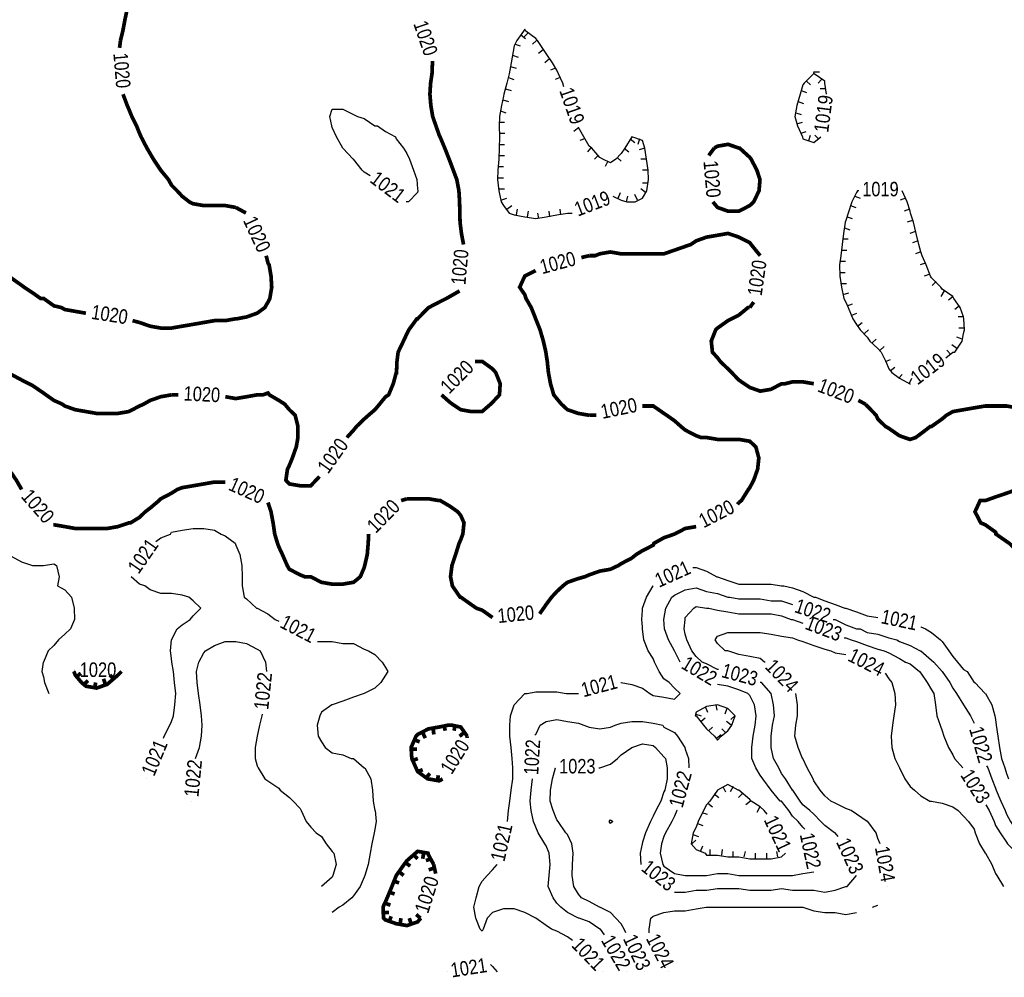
# Model space of a CAD drawing. Extents: x 628896 to 629881, y 4519192 to 4520125.
# Tile 7 of 12: x 629280 to 629545, y 4519192 to 4519450. Entities that reach past the tile are written whole.
import ezdxf
from ezdxf.enums import TextEntityAlignment as Align

# ---------------------------------------------------------------- set-up
doc = ezdxf.new("R2010")
doc.units = 0

msp = doc.modelspace()

# ---------------------------------------------------------------- linework, layer by layer
at = {"layer": 'GSLAYER', "linetype": 'CONTINUOUS', "const_width": 1, "flags": 128}
for points in [[(629307.0625, 4519444), (629307.6875, 4519446.5), (629308.25, 4519449.5), (629308.875, 4519452.5), (629309.3125, 4519454.5), (629309.5625, 4519455.5), (629310.5, 4519458), (629312.125, 4519461), (629312.1875, 4519461), (629315.0625, 4519462.5), (629317.9375, 4519462), (629320.8125, 4519461.5), (629321.25, 4519461), (629323.6875, 4519460.5), (629326.625, 4519459), (629328.875, 4519458), (629329.5, 4519458), (629332.375, 4519457), (629335.3125, 4519456.5), (629338.125, 4519456.5), (629341.0625, 4519456.5)], [(629306.8125, 4519442), (629307.0625, 4519444)], [(629391.125, 4519438.5), (629391.125, 4519438)], [(629391.125, 4519438), (629391, 4519435), (629390.625, 4519432.5), (629390.4375, 4519429.5), (629390.6875, 4519426.5), (629391.1875, 4519423.5), (629392.0625, 4519421), (629392.9375, 4519418.5), (629393.1875, 4519418), (629394.4375, 4519415), (629395.625, 4519412), (629395.8125, 4519411.5), (629396.75, 4519409), (629397.6875, 4519406.5), (629398.25, 4519403.5), (629398.4375, 4519400.5), (629398.5, 4519397.5), (629398.5625, 4519395), (629398.75, 4519393.5), (629398.9375, 4519392), (629399.5, 4519389)], [(629338.125, 4519399), (629335.3125, 4519399.5), (629332.375, 4519399.5), (629329.5, 4519399.5), (629326.625, 4519400), (629325.625, 4519400.5), (629323.6875, 4519402), (629322.3125, 4519403.5), (629320.8125, 4519405), (629320, 4519406.5), (629317.9375, 4519409), (629317.9375, 4519409), (629315.9375, 4519412), (629315.0625, 4519413.5), (629314.1875, 4519415), (629312.625, 4519418), (629312.1875, 4519419), (629311.375, 4519421), (629310.125, 4519423.5), (629309.3125, 4519425.5), (629308.875, 4519426.5), (629307.75, 4519429.5)], [(629307.75, 4519429.5), (629307.75, 4519429.5)], [(629465.5625, 4519413), (629467.0625, 4519415)], [(629467.0625, 4519415), (629467.9375, 4519415.5), (629470.75, 4519416), (629473.6875, 4519415), (629473.875, 4519415), (629476.625, 4519412.5), (629477, 4519412), (629478.5625, 4519409), (629479.375, 4519406.5), (629479.125, 4519403.5), (629477.6875, 4519400.5), (629476.625, 4519399.5), (629473.6875, 4519398), (629470.75, 4519398), (629467.9375, 4519399), (629466.6875, 4519400.5)], [(629340.875, 4519397.5), (629338.125, 4519399)], [(629466.6875, 4519400.5), (629466.6875, 4519400.5)], [(629433.375, 4519386), (629434.9375, 4519386), (629436.1875, 4519386.5), (629439.0625, 4519387), (629441.9375, 4519386.5), (629444.8125, 4519386.5), (629447.6875, 4519386.5), (629450.625, 4519386.5), (629453.5, 4519386.5), (629456.375, 4519387.5), (629459.25, 4519388.5), (629460.6875, 4519389), (629462.1875, 4519390), (629465, 4519391), (629467.9375, 4519391.5), (629470.75, 4519392), (629473.6875, 4519391), (629476.625, 4519389.5), (629477, 4519389), (629479.4375, 4519386)], [(629399.5, 4519389), (629399.5, 4519389)], [(629312.1875, 4519368), (629315.0625, 4519367), (629317.9375, 4519366.5), (629320.8125, 4519366.5), (629323.6875, 4519367), (629326.625, 4519367.5), (629329.5, 4519368), (629332.375, 4519368.5), (629335.3125, 4519368.5), (629338.125, 4519369), (629338.4375, 4519369), (629341.0625, 4519369.5), (629343.875, 4519370.5), (629345.9375, 4519372), (629346.8125, 4519373.5), (629347.3125, 4519374.5), (629347.8125, 4519377.5), (629347.625, 4519380.5), (629347.125, 4519383.5), (629346.8125, 4519384), (629346.3125, 4519386)], [(629346.3125, 4519386), (629346.3125, 4519386)], [(629431.25, 4519385.5), (629433.375, 4519386)], [(629479.4375, 4519386), (629479.4375, 4519386)], [(629257.375, 4519372), (629260.25, 4519373), (629262.1875, 4519374.5), (629263.1875, 4519376.5), (629263.6875, 4519377.5), (629264.75, 4519380.5), (629266.0625, 4519382), (629268.9375, 4519383), (629271.875, 4519382.5), (629274.6875, 4519381.5), (629277.0625, 4519380.5), (629277.625, 4519380), (629280.4375, 4519378), (629281.125, 4519377.5), (629283.375, 4519376), (629285.5, 4519374.5), (629286.3125, 4519374.5), (629289.125, 4519372.5), (629291.1875, 4519372), (629292.0625, 4519371.5), (629294.875, 4519371), (629297.75, 4519370.5)], [(629433.375, 4519343), (629430.4375, 4519343.5), (629427.5, 4519344.5), (629425.875, 4519346), (629424.625, 4519347.5), (629423.8125, 4519348.5), (629422.9375, 4519351.5), (629422.375, 4519354.5), (629422.0625, 4519357.5), (629421.75, 4519359.5), (629421.6875, 4519360), (629421, 4519363), (629420.125, 4519366), (629418.9375, 4519369), (629417.75, 4519372), (629416.3125, 4519374.5), (629416, 4519375.5), (629414.625, 4519377.5), (629416, 4519380.5), (629418.9375, 4519382)], [(629418.9375, 4519382), (629418.9375, 4519382)], [(629395.8125, 4519375), (629394.9375, 4519374.5), (629392.9375, 4519373.5), (629390.0625, 4519372), (629390.0625, 4519372), (629387.125, 4519369), (629386.9375, 4519369), (629384.75, 4519366), (629384.25, 4519365), (629383.3125, 4519363), (629381.875, 4519360), (629381.5625, 4519357.5), (629381.4375, 4519354.5), (629381.375, 4519354.5), (629380.5625, 4519351.5), (629379.3125, 4519348.5), (629378.5, 4519348), (629376.875, 4519346), (629375.625, 4519344.5), (629373.875, 4519343), (629372.75, 4519342), (629370.6875, 4519340), (629369.875, 4519339), (629368.0625, 4519337)], [(629398.4375, 4519376.5), (629395.8125, 4519375)], [(629476.625, 4519372), (629476.125, 4519372), (629473.6875, 4519370), (629471.75, 4519369), (629470.75, 4519368.5), (629467.9375, 4519366.5), (629467.4375, 4519366), (629466.25, 4519363), (629466.5625, 4519360), (629467.9375, 4519358.5), (629468.6875, 4519357.5), (629470.75, 4519355.5), (629471.75, 4519354.5), (629473.6875, 4519352.5), (629475.125, 4519351.5), (629476.625, 4519350.5), (629479.4375, 4519349.5), (629482.375, 4519350), (629485.1875, 4519351.5), (629486.1875, 4519351.5), (629488.125, 4519352), (629490.9375, 4519352), (629493.875, 4519351.5)], [(629477.6875, 4519373.5), (629476.625, 4519372)], [(629297.75, 4519370.5), (629297.75, 4519370.5)], [(629310.3125, 4519368.5), (629312.1875, 4519368)], [(629404.5, 4519357.5), (629404.5625, 4519357.5), (629407.3125, 4519355.5), (629408.1875, 4519354.5), (629409.375, 4519351.5), (629409.1875, 4519348.5), (629407.3125, 4519346.5), (629406.8125, 4519346), (629404.5, 4519344), (629401.5625, 4519344), (629398.75, 4519344.5), (629396.5, 4519346)], [(629402.5625, 4519357.5), (629404.5, 4519357.5)], [(629320.8125, 4519348.5), (629317.9375, 4519348), (629315.0625, 4519347), (629313.3125, 4519346), (629312.1875, 4519345.5), (629309.3125, 4519344), (629306.375, 4519343.5), (629303.5, 4519343.5), (629300.625, 4519343.5), (629297.75, 4519344), (629294.875, 4519344.5), (629292.0625, 4519345.5), (629291.375, 4519346), (629289.125, 4519347), (629287, 4519348.5), (629286.3125, 4519349), (629283.375, 4519351), (629282.375, 4519351.5), (629280.4375, 4519352.5), (629277.625, 4519354), (629274.6875, 4519354)], [(629493.875, 4519351.5), (629493.875, 4519351.5)], [(629260.25, 4519349), (629259.875, 4519348.5), (629257.375, 4519346.5), (629256.625, 4519346), (629254.5, 4519343), (629254.5, 4519343), (629252.5625, 4519340), (629253.875, 4519337), (629254.5, 4519337), (629257.375, 4519334.5), (629257.625, 4519334.5), (629260.25, 4519331.5), (629260.75, 4519331.5), (629263.1875, 4519330.5), (629266.0625, 4519330), (629268.9375, 4519330), (629271.875, 4519330), (629274.6875, 4519329), (629275.625, 4519328.5), (629277.625, 4519327.5), (629279, 4519325.5), (629280.4375, 4519323)], [(629322.625, 4519348.5), (629320.8125, 4519348.5)], [(629359.75, 4519325.5), (629358.3125, 4519324), (629355.5, 4519324), (629352.5625, 4519324.5), (629351.625, 4519325.5), (629352.0625, 4519328.5), (629352.5625, 4519329.5), (629353.375, 4519331.5), (629354.4375, 4519334.5), (629354.875, 4519337), (629354.875, 4519340), (629354.125, 4519343), (629352.5625, 4519344.5), (629351.3125, 4519346), (629349.75, 4519347), (629347.1875, 4519348.5), (629346.8125, 4519349), (629345.4375, 4519348.5), (629343.875, 4519348.5), (629341.0625, 4519348), (629338.125, 4519347.5), (629335.3125, 4519348)], [(629395.8125, 4519346.5), (629393.5625, 4519348.5)], [(629393.5625, 4519348.5), (629393.5625, 4519348.5)], [(629335.3125, 4519348), (629335.3125, 4519348)], [(629396.5, 4519346), (629395.8125, 4519346.5)], [(629473.6875, 4519319.5), (629474.375, 4519320), (629476.25, 4519323), (629476.625, 4519323.5), (629477.6875, 4519325.5), (629478.75, 4519328.5), (629479.0625, 4519331.5), (629478.25, 4519334.5), (629476.625, 4519336), (629473.6875, 4519336.5), (629470.75, 4519336.5), (629467.9375, 4519336.5), (629465, 4519337), (629463.5, 4519337), (629462.1875, 4519337.5), (629459.25, 4519339), (629458.0625, 4519340), (629456.375, 4519341.5), (629454.25, 4519343), (629453.5, 4519343.5), (629450.625, 4519345.5), (629447.6875, 4519345.5)], [(629447.6875, 4519345.5), (629447.6875, 4519345.5)], [(629505.875, 4519347), (629507.8125, 4519346)], [(629507.8125, 4519346), (629508.25, 4519345.5), (629510.6875, 4519343), (629511.125, 4519342), (629513.1875, 4519340), (629514.0625, 4519339.5), (629516.9375, 4519337.5), (629518.3125, 4519337), (629519.8125, 4519336.5), (629521.3125, 4519337), (629522.6875, 4519338), (629525.3125, 4519340), (629525.625, 4519340), (629528.4375, 4519342), (629529.625, 4519343), (629531.375, 4519344), (629534.25, 4519344.5), (629537.125, 4519345), (629540.0625, 4519345.5), (629542.875, 4519345.5), (629545.8125, 4519345.5), (629548.625, 4519345), (629551.5625, 4519344.5)], [(629435.25, 4519343), (629433.375, 4519343)], [(629368.0625, 4519337), (629368.0625, 4519337)], [(629561.25, 4519334.5), (629560.3125, 4519331.5), (629560.25, 4519331), (629558.375, 4519328.5), (629557.3125, 4519327.5), (629554.6875, 4519325.5), (629554.5, 4519325.5), (629551.5625, 4519324), (629548.625, 4519323), (629545.8125, 4519322), (629542.875, 4519321), (629540.0625, 4519320), (629538.6875, 4519320), (629537.3125, 4519317), (629538.875, 4519314), (629540.0625, 4519313.5), (629542.875, 4519311.5), (629542.9375, 4519311), (629545.8125, 4519309), (629546.5625, 4519308.5), (629548.625, 4519306.5), (629550.125, 4519305.5)], [(629289.125, 4519313.5), (629292.0625, 4519313), (629294.875, 4519312.5), (629297.75, 4519312.5), (629300.625, 4519312.5), (629303.5, 4519312.5), (629306.375, 4519313), (629309.3125, 4519314), (629309.75, 4519314), (629312.1875, 4519315.5), (629313.75, 4519317), (629315.0625, 4519318), (629317.4375, 4519320), (629317.9375, 4519320.5), (629320.8125, 4519322), (629322.375, 4519323), (629323.6875, 4519323.5), (629326.625, 4519324), (629329.5, 4519324.5), (629332.375, 4519325), (629335.3125, 4519325)], [(629335.3125, 4519325), (629335.3125, 4519325)], [(629360.6875, 4519326.5), (629359.75, 4519325.5)], [(629280.4375, 4519323), (629280.4375, 4519323)], [(629346.8125, 4519319.5), (629346.8125, 4519319.5)], [(629346.8125, 4519319.5), (629347.625, 4519317), (629348.1875, 4519314), (629348.625, 4519311), (629349.375, 4519308.5), (629349.75, 4519307.5), (629350.6875, 4519305.5), (629352, 4519302.5), (629352.5625, 4519301.5), (629355.5, 4519300), (629356.6875, 4519299.5), (629358.3125, 4519299.5), (629361.1875, 4519298), (629364.0625, 4519297.5), (629366.9375, 4519297.5), (629369.875, 4519298), (629371.6875, 4519299.5), (629372.75, 4519302), (629372.875, 4519302.5), (629373.5625, 4519305.5), (629373.8125, 4519308.5), (629373.9375, 4519311)], [(629382.6875, 4519320), (629384.25, 4519320.5)], [(629384.25, 4519320.5), (629387.125, 4519320.5), (629390.0625, 4519320.5), (629392.9375, 4519320), (629393.25, 4519320), (629395.8125, 4519318.5), (629397.9375, 4519317), (629398.75, 4519316), (629399.625, 4519314), (629399.3125, 4519311), (629398.75, 4519309.5), (629398.3125, 4519308.5), (629397.375, 4519305.5), (629396.375, 4519302.5), (629396, 4519299.5), (629396.5, 4519297), (629398.5625, 4519294), (629398.75, 4519294), (629401.5625, 4519292), (629403, 4519291), (629404.5, 4519290.5), (629407.3125, 4519288.5)], [(629473.3125, 4519319), (629473.6875, 4519319.5)], [(629288.9375, 4519313.5), (629289.125, 4519313.5)], [(629373.9375, 4519311), (629373.9375, 4519311)], [(629421.0625, 4519291), (629421.75, 4519292), (629423.25, 4519294), (629424.625, 4519295.5), (629426.25, 4519297), (629427.5, 4519298), (629430.4375, 4519299), (629432.1875, 4519299.5), (629433.375, 4519300), (629436.1875, 4519301), (629439.0625, 4519301.5), (629441.1875, 4519302.5), (629441.9375, 4519303), (629444.8125, 4519304.5), (629446.0625, 4519305.5), (629447.6875, 4519306.5), (629450.625, 4519308), (629450.8125, 4519308.5), (629453.5, 4519310), (629456.375, 4519311), (629459.25, 4519312.5), (629462.1875, 4519313)], [(629462.1875, 4519313), (629462.1875, 4519313)], [(629420, 4519289.5), (629421.0625, 4519291)], [(629407.3125, 4519288.5), (629407.3125, 4519288.5)], [(629294.625, 4519274), (629294.5, 4519274)], [(629294.5, 4519274), (629294.875, 4519273), (629296.5625, 4519271), (629297.75, 4519270), (629300.625, 4519269.5), (629303.5, 4519270.5), (629304.0625, 4519271)], [(629306.375, 4519273), (629307.375, 4519274)], [(629307.375, 4519274), (629307.375, 4519274)], [(629295.1875, 4519272.5), (629296.375, 4519273.5)], [(629297.25, 4519270.5), (629298.3125, 4519271.5)], [(629303, 4519270.5), (629302.5, 4519272)], [(629304.0625, 4519271), (629306.375, 4519273)], [(629305.25, 4519272), (629304.1875, 4519273)], [(629300.125, 4519269.5), (629300.375, 4519271)], [(629400.5, 4519256.5), (629398.75, 4519259), (629396.3125, 4519259.5), (629395.8125, 4519259.5), (629395.375, 4519259.5), (629392.9375, 4519259), (629390.0625, 4519258.5), (629387.125, 4519257), (629386.6875, 4519256.5), (629385.375, 4519253.5), (629385.5625, 4519250.5), (629386.6875, 4519248), (629387.125, 4519247), (629389.875, 4519245), (629390.0625, 4519245), (629392.9375, 4519244.5), (629393.875, 4519245)], [(629391.3125, 4519258.5), (629391.5, 4519257)], [(629394.25, 4519259.5), (629394.5625, 4519258)], [(629397.25, 4519259.5), (629396.9375, 4519258)], [(629386.3125, 4519255.5), (629387.6875, 4519255)], [(629388.5, 4519257.5), (629389.1875, 4519256)], [(629399.625, 4519257.5), (629398.4375, 4519256.5)], [(629400.5, 4519256), (629400.5, 4519256.5)], [(629385.375, 4519253), (629386.9375, 4519253)], [(629385.8125, 4519250), (629387.1875, 4519250.5)], [(629387.125, 4519247), (629388.5, 4519247.5)], [(629389.5625, 4519245.5), (629390.4375, 4519246.5)], [(629392.5, 4519244.5), (629392.6875, 4519246)], [(629393.875, 4519245), (629393.875, 4519245)], [(629391.4375, 4519222), (629390.0625, 4519224.5), (629389.9375, 4519225), (629387.125, 4519225.5), (629386.5625, 4519225), (629384.25, 4519223), (629383.5, 4519222), (629381.375, 4519219), (629381.375, 4519219), (629380.1875, 4519216), (629378.9375, 4519213), (629378.5, 4519212), (629377.8125, 4519210.5), (629377.9375, 4519207.5), (629378.5, 4519207), (629381.375, 4519206), (629384.25, 4519205.5), (629387.125, 4519206.5), (629388, 4519207.5)], [(629386.0625, 4519224.5), (629387.125, 4519223.5)], [(629388.75, 4519225), (629388.5, 4519223.5)], [(629390.6875, 4519223.5), (629389.375, 4519223)], [(629383.875, 4519222.5), (629385.125, 4519221.5)], [(629391.625, 4519221), (629390.125, 4519220.5)], [(629392, 4519219.5), (629391.4375, 4519222)], [(629382.125, 4519220), (629383.375, 4519219)], [(629380.6875, 4519217.5), (629382.125, 4519217)], [(629379.5, 4519214.5), (629380.9375, 4519214)], [(629378.4375, 4519211.5), (629379.8125, 4519211)], [(629377.875, 4519209), (629379.375, 4519209)], [(629379.4375, 4519206.5), (629380, 4519208)], [(629382.4375, 4519206), (629382.625, 4519207.5)], [(629385.375, 4519206), (629384.875, 4519207.5)], [(629387.875, 4519207.5), (629386.75, 4519208.5)], [(629388, 4519207.5), (629388, 4519207.5)]]:
    msp.add_lwpolyline(points, dxfattribs=at)
at = {"layer": 'GSLAYER', "linetype": 'CONTINUOUS', "flags": 128}
for points in [[(629426.25, 4519432.5), (629425.0625, 4519435), (629424.625, 4519436), (629423.5, 4519438), (629421.75, 4519440.5), (629421.4375, 4519441), (629419.4375, 4519444), (629418.9375, 4519444.5), (629416.3125, 4519446.5), (629416, 4519447), (629415.6875, 4519446.5), (629413.875, 4519444), (629413.1875, 4519442.5), (629412.875, 4519441), (629412.375, 4519438), (629411.8125, 4519435), (629411.1875, 4519432.5), (629410.375, 4519429.5), (629410.25, 4519429), (629409.6875, 4519426.5), (629409.1875, 4519423.5), (629409.0625, 4519421), (629409.1875, 4519418), (629409.0625, 4519415), (629409, 4519412), (629408.75, 4519409), (629408.6875, 4519406.5), (629409, 4519403.5), (629409.625, 4519400.5), (629410.25, 4519399.5), (629411.8125, 4519397.5), (629413.1875, 4519397), (629416, 4519396.5), (629418.9375, 4519396), (629421.75, 4519396.5), (629424.625, 4519397), (629427.5, 4519397.5), (629428.75, 4519397.5)], [(629414.9375, 4519445.5), (629416.1875, 4519444.5)], [(629416.8125, 4519446), (629415.875, 4519445)], [(629413.375, 4519443), (629414.75, 4519442.5)], [(629419.1875, 4519444), (629418.125, 4519443)], [(629421, 4519441.5), (629419.6875, 4519440.5)], [(629412.6875, 4519440), (629414.25, 4519439.5)], [(629422.625, 4519439), (629421.375, 4519438)], [(629412.1875, 4519437), (629413.6875, 4519436.5)], [(629424.3125, 4519436.5), (629422.9375, 4519436)], [(629411.625, 4519434), (629413.0625, 4519433.5)], [(629425.5625, 4519434), (629424.1875, 4519433.5)], [(629496.875, 4519432.5), (629496.8125, 4519433), (629494, 4519435), (629493.875, 4519435.5), (629493.8125, 4519435), (629491.3125, 4519432.5), (629490.9375, 4519432), (629490.1875, 4519429.5), (629489.3125, 4519426.5), (629488.8125, 4519423.5), (629489.5, 4519421), (629490.875, 4519418), (629490.9375, 4519417.5), (629493.875, 4519416.5), (629495.75, 4519418)], [(629493.875, 4519435.5), (629495.375, 4519435.5)], [(629495.9375, 4519433.5), (629495.0625, 4519432.5)], [(629410.8125, 4519431), (629412.3125, 4519430.5)], [(629426.5625, 4519431.5), (629426.25, 4519432.5)], [(629491.9375, 4519433), (629493, 4519432)], [(629497.125, 4519431), (629495.5625, 4519431)], [(629497.3125, 4519429.5), (629496.875, 4519432.5)], [(629490.5, 4519430.5), (629491.9375, 4519430)], [(629372.75, 4519408.5), (629372.1875, 4519409), (629369.875, 4519412), (629369.75, 4519412), (629367, 4519415), (629366.9375, 4519415), (629365.25, 4519418), (629364.0625, 4519420.5), (629364, 4519421), (629363.5, 4519423.5), (629364.0625, 4519425.5), (629366.9375, 4519425.5), (629369.875, 4519424), (629370.9375, 4519423.5), (629372.75, 4519423), (629375.625, 4519421), (629376.3125, 4519421), (629378.5, 4519419.5), (629381.125, 4519418), (629381.375, 4519417.5), (629383.3125, 4519415), (629384.25, 4519413.5), (629384.9375, 4519412), (629386.0625, 4519409), (629386.9375, 4519406.5), (629387.125, 4519404), (629387.1875, 4519403.5), (629387.125, 4519403), (629384.6875, 4519400.5), (629384.25, 4519400.5), (629384, 4519400.5)], [(629410.0625, 4519428), (629411.625, 4519427.5)], [(629489.6875, 4519427.5), (629491.0625, 4519427)], [(629409.4375, 4519425), (629410.9375, 4519424.5)], [(629489, 4519424.5), (629490.5, 4519424)], [(629409.0625, 4519422), (629410.5625, 4519422)], [(629430.5625, 4519420.5), (629429.25, 4519419.5)], [(629441.9375, 4519401), (629443.5, 4519400.5), (629444.8125, 4519400.5), (629445.75, 4519400.5), (629447.6875, 4519401.5), (629448.875, 4519403.5), (629449.3125, 4519406.5), (629449.25, 4519409), (629448.8125, 4519412), (629448.3125, 4519415), (629447.6875, 4519417), (629444.8125, 4519418), (629442.9375, 4519415), (629441.9375, 4519413.5), (629440.5, 4519412), (629439.0625, 4519411), (629437.0625, 4519412), (629436.1875, 4519412.5), (629434.0625, 4519415), (629433.375, 4519415.5), (629431.9375, 4519418), (629430.4375, 4519420.5)], [(629430.4375, 4519420.5), (629430.4375, 4519420.5)], [(629489.3125, 4519421.5), (629490.875, 4519422)], [(629409.1875, 4519419), (629410.625, 4519419)], [(629490.4375, 4519419), (629491.8125, 4519419.5)], [(629492.5, 4519417), (629493, 4519418.5)], [(629495.125, 4519417.5), (629494.1875, 4519418.5)], [(629495.75, 4519418), (629495.75, 4519418)], [(629409.0625, 4519416), (629410.5625, 4519416)], [(629432.125, 4519417.5), (629430.8125, 4519417)], [(629433.75, 4519415), (629432.875, 4519414)], [(629442.75, 4519415), (629444, 4519414)], [(629444.375, 4519417.5), (629445.6875, 4519416.5)], [(629446.9375, 4519417.5), (629446.4375, 4519416)], [(629448.3125, 4519415), (629446.8125, 4519414.5)], [(629409, 4519413), (629410.5, 4519413)], [(629435.8125, 4519413), (629434.75, 4519412)], [(629440.875, 4519412.5), (629441.9375, 4519411.5)], [(629408.8125, 4519410), (629410.3125, 4519410)], [(629438.375, 4519411.5), (629437.6875, 4519410)], [(629448.8125, 4519412), (629447.3125, 4519412)], [(629374.3125, 4519407.5), (629372.75, 4519408.5)], [(629408.6875, 4519407), (629410.25, 4519407)], [(629449.25, 4519409), (629447.75, 4519409)], [(629449.1875, 4519405.5), (629447.6875, 4519405.5)], [(629409, 4519404), (629410.5, 4519404)], [(629439.75, 4519402), (629441.9375, 4519401)], [(629441.1875, 4519401.5), (629441.75, 4519403)], [(629443.4375, 4519400.5), (629443.8125, 4519402)], [(629446.375, 4519401), (629445.6875, 4519402.5)], [(629448.5, 4519403), (629447.25, 4519404)], [(629505.6875, 4519403.5), (629505.375, 4519403), (629504.125, 4519400.5), (629503.125, 4519397.5), (629502.5, 4519395.5), (629502.375, 4519395), (629501.875, 4519392), (629501.5, 4519389), (629501.125, 4519386), (629500.8125, 4519383.5), (629500.875, 4519380.5), (629501.3125, 4519377.5), (629502, 4519374.5), (629502.5, 4519373.5), (629503.125, 4519372), (629504.4375, 4519369), (629505.375, 4519367.5), (629506.375, 4519366), (629508.25, 4519364), (629509, 4519363), (629511.125, 4519361), (629512, 4519360), (629513.3125, 4519357.5), (629514.0625, 4519355.5), (629514.875, 4519354.5), (629516.9375, 4519353), (629519.75, 4519351.5), (629519.8125, 4519351.5), (629519.9375, 4519351.5)], [(629504.9375, 4519402), (629506.375, 4519401.5)], [(629506, 4519403.5), (629505.6875, 4519403.5)], [(629531.375, 4519360), (629531.875, 4519360), (629533.8125, 4519363), (629534.25, 4519365), (629534.5, 4519366), (629534.3125, 4519369), (629534.25, 4519369.5), (629533.3125, 4519372), (629531.625, 4519374.5), (629531.375, 4519375), (629528.4375, 4519377), (629528.125, 4519377.5), (629525.625, 4519380), (629525.3125, 4519380.5), (629524.125, 4519383.5), (629523.0625, 4519386), (629522.6875, 4519387), (629522.1875, 4519389), (629521.5, 4519392), (629520.75, 4519395), (629519.9375, 4519397.5), (629519.8125, 4519398), (629519.0625, 4519400.5), (629517.6875, 4519403.5)], [(629517.6875, 4519403.5), (629517.6875, 4519403.5)], [(629384, 4519400.5), (629384, 4519400.5)], [(629409.5625, 4519401), (629411.125, 4519401.5)], [(629411.1875, 4519398.5), (629412.5, 4519399.5)], [(629503.75, 4519399.5), (629505.1875, 4519399)], [(629518.5625, 4519401.5), (629517.1875, 4519401)], [(629413.75, 4519397), (629414.0625, 4519398.5)], [(629416.75, 4519396.5), (629417, 4519398)], [(629419.8125, 4519396), (629419.5, 4519397.5)], [(629422.75, 4519396.5), (629422.5625, 4519398)], [(629425.75, 4519397), (629425.5, 4519398.5)], [(629428.75, 4519397.5), (629428.75, 4519397.5)], [(629502.875, 4519396.5), (629504.25, 4519396)], [(629519.625, 4519398.5), (629518.1875, 4519398)], [(629520.5, 4519395.5), (629519.0625, 4519395)], [(629502.1875, 4519393.5), (629503.625, 4519393)], [(629521.3125, 4519392.5), (629519.75, 4519392)], [(629501.625, 4519390.5), (629503.125, 4519390.5)], [(629522, 4519390), (629520.5, 4519389.5)], [(629501.3125, 4519387.5), (629502.75, 4519387.5)], [(629522.75, 4519387), (629521.3125, 4519386.5)], [(629500.9375, 4519384.5), (629502.4375, 4519384.5)], [(629523.9375, 4519384), (629522.5625, 4519383.5)], [(629500.875, 4519381.5), (629502.375, 4519381.5)], [(629525.125, 4519381), (629523.625, 4519380.5)], [(629501.1875, 4519378.5), (629502.6875, 4519378.5)], [(629526.875, 4519379), (629525.8125, 4519378)], [(629501.8125, 4519375.5), (629503.3125, 4519376)], [(629529, 4519376.5), (629528.125, 4519375)], [(629502.875, 4519372.5), (629504.3125, 4519373)], [(629531.4375, 4519375), (629530.1875, 4519374)], [(629533.125, 4519372.5), (629531.875, 4519371.5)], [(629504.125, 4519370), (629505.5, 4519370.5)], [(629505.625, 4519367), (629506.875, 4519368)], [(629534.25, 4519369.5), (629532.75, 4519369.5)], [(629507.5625, 4519365), (629508.625, 4519366)], [(629534.5, 4519366.5), (629532.9375, 4519366.5)], [(629509.5625, 4519362.5), (629510.6875, 4519363.5)], [(629532.4375, 4519361), (629531.0625, 4519362)], [(629533.875, 4519363.5), (629532.4375, 4519364)], [(629511.75, 4519360.5), (629512.8125, 4519361.5)], [(629529.5, 4519358.5), (629531.375, 4519360)], [(629530.6875, 4519359.5), (629529.6875, 4519360.5)], [(629513.1875, 4519357.5), (629514.5625, 4519358)], [(629514.4375, 4519355), (629515.75, 4519356)], [(629516.8125, 4519353), (629517.6875, 4519354)], [(629519.5625, 4519351.5), (629520.25, 4519353)], [(629519.9375, 4519351.5), (629519.9375, 4519351.5)], [(629317.9375, 4519310), (629320.5625, 4519311), (629320.8125, 4519311.5), (629323.6875, 4519312), (629326.625, 4519312.5), (629329.5, 4519312.5), (629332.375, 4519312), (629334.1875, 4519311), (629335.3125, 4519310.5), (629337.9375, 4519308.5), (629338.125, 4519308), (629339.1875, 4519305.5), (629339.75, 4519302.5), (629339.8125, 4519299.5), (629339.8125, 4519297), (629340.375, 4519294), (629341.0625, 4519293.5), (629343.6875, 4519291), (629343.875, 4519291), (629346.8125, 4519289.5), (629348.75, 4519288), (629349.75, 4519287.5)], [(629316.5625, 4519309), (629317.9375, 4519310)], [(629277.625, 4519305), (629280.4375, 4519303.5), (629283.375, 4519302.5), (629283.6875, 4519302.5), (629286.3125, 4519302.5), (629289.125, 4519303), (629289.8125, 4519302.5), (629290.5625, 4519299.5), (629290.125, 4519297), (629292.0625, 4519296), (629293.875, 4519294), (629294.625, 4519291), (629294.6875, 4519288), (629293.625, 4519285.5), (629292.0625, 4519284), (629290.375, 4519282.5), (629289.125, 4519281), (629287.5625, 4519279.5), (629286.3125, 4519276.5), (629286.1875, 4519276.5), (629285.875, 4519274), (629286.3125, 4519272.5), (629286.5625, 4519271), (629287.75, 4519268)], [(629461.3125, 4519302), (629462.1875, 4519302)], [(629462.1875, 4519302), (629465, 4519301), (629467.75, 4519299.5), (629467.9375, 4519299.5), (629470.75, 4519298.5), (629473.6875, 4519297.5), (629476.625, 4519297.5), (629479.4375, 4519297.5), (629482.375, 4519297.5), (629485.1875, 4519297), (629485.8125, 4519297), (629488.125, 4519296.5), (629490.9375, 4519295.5), (629493.875, 4519294), (629494.375, 4519294), (629496.8125, 4519293), (629499.625, 4519292), (629502.25, 4519291), (629502.5, 4519291), (629505.375, 4519290), (629508.25, 4519289), (629511.125, 4519288.5)], [(629318.875, 4519256.5), (629320.375, 4519259.5), (629320.8125, 4519260.5), (629321.3125, 4519262), (629321.75, 4519265), (629321.9375, 4519268), (629321.625, 4519271), (629321.3125, 4519274), (629320.875, 4519276.5), (629320.8125, 4519277.5), (629320.5625, 4519279.5), (629320.8125, 4519282.5), (629322.3125, 4519285.5), (629323.6875, 4519286.5), (629325.8125, 4519288), (629326.625, 4519289), (629328.75, 4519291), (629326.625, 4519293), (629325.4375, 4519294), (629323.6875, 4519294.5), (629320.8125, 4519295), (629317.9375, 4519295), (629315.0625, 4519296), (629313.625, 4519297), (629312.1875, 4519297.5), (629309.9375, 4519299.5)], [(629309.9375, 4519299.5), (629309.9375, 4519299.5)], [(629441.9375, 4519271), (629444.8125, 4519270.5), (629447.6875, 4519269.5), (629449.6875, 4519268), (629450.625, 4519267.5), (629453.5, 4519267), (629456.375, 4519266.5), (629457.875, 4519268), (629456.375, 4519269.5), (629454.875, 4519271), (629453.5, 4519272), (629452.1875, 4519274), (629450.9375, 4519276.5), (629450.625, 4519277.5), (629449.25, 4519279.5), (629448.125, 4519282.5), (629447.75, 4519285.5), (629447.6875, 4519286), (629447.5, 4519288), (629447.6875, 4519290.5), (629447.75, 4519291), (629448.8125, 4519294), (629450.625, 4519297)], [(629450.625, 4519297), (629450.625, 4519297)], [(629456.375, 4519279.5), (629456.3125, 4519279.5), (629454.75, 4519282.5), (629453.6875, 4519285.5), (629453.5, 4519288), (629454, 4519291), (629455.625, 4519294), (629456.375, 4519294.5), (629459.25, 4519296), (629462.1875, 4519296.5), (629465, 4519295.5), (629467.9375, 4519295), (629470.75, 4519294), (629471.25, 4519294), (629473.6875, 4519293.5), (629476.625, 4519293.5), (629479.4375, 4519293.5), (629482.375, 4519293), (629485.1875, 4519293), (629488.125, 4519292)], [(629467.9375, 4519274.5), (629465, 4519276), (629463.8125, 4519276.5), (629462.1875, 4519278), (629461, 4519279.5), (629459.6875, 4519282.5), (629459.25, 4519284), (629458.9375, 4519285.5), (629459.25, 4519288), (629459.25, 4519288.5), (629461.5625, 4519291), (629462.1875, 4519291.5), (629465, 4519291), (629465.5625, 4519291), (629467.9375, 4519290.5), (629470.75, 4519290), (629473.6875, 4519289.5), (629476.625, 4519289.5), (629479.4375, 4519289.5), (629482.375, 4519289.5), (629485.1875, 4519289), (629487.75, 4519288), (629488.125, 4519288), (629490.9375, 4519287)], [(629488.125, 4519292), (629488.125, 4519292)], [(629499.125, 4519288), (629499.625, 4519288)], [(629499.625, 4519288), (629502.5, 4519286.5), (629505.375, 4519285.5), (629506.375, 4519285.5), (629508.25, 4519284.5), (629511.125, 4519284), (629514.0625, 4519283), (629516.25, 4519282.5), (629516.9375, 4519282), (629519.8125, 4519281), (629522.5, 4519279.5), (629522.6875, 4519279.5), (629525.625, 4519277), (629526.1875, 4519276.5), (629528.4375, 4519274), (629528.5, 4519274), (629530.5625, 4519271), (629531.375, 4519269.5), (629532.3125, 4519268), (629534.1875, 4519265), (629534.25, 4519265), (629536.0625, 4519262), (629537.125, 4519260)], [(629511.125, 4519288.5), (629511.125, 4519288.5)], [(629349.75, 4519287.5), (629349.75, 4519287.5)], [(629490.9375, 4519287), (629490.9375, 4519287)], [(629522.6875, 4519286), (629522.6875, 4519286)], [(629522.6875, 4519286), (629523.9375, 4519285.5), (629525.625, 4519284.5), (629528.0625, 4519282.5), (629528.4375, 4519282), (629530.25, 4519279.5), (629531.375, 4519278), (629532.625, 4519276.5), (629534.25, 4519274.5), (629535.1875, 4519274), (629537.125, 4519271), (629537.3125, 4519271), (629540.0625, 4519268), (629540.125, 4519268), (629541.875, 4519265), (629542.6875, 4519262), (629542.875, 4519261), (629543.0625, 4519259.5), (629543.4375, 4519256.5), (629543.875, 4519253.5), (629544.5, 4519250.5), (629545.3125, 4519248), (629545.8125, 4519246.5), (629546.3125, 4519245)], [(629480.625, 4519276.5), (629479.4375, 4519277.5), (629476.625, 4519278), (629473.6875, 4519278.5), (629470.75, 4519279.5), (629470, 4519279.5), (629467.9375, 4519281.5), (629467.3125, 4519282.5), (629467.9375, 4519283.5), (629470.75, 4519284.5), (629473.6875, 4519284.5), (629476.625, 4519284.5), (629479.4375, 4519284.5), (629482.375, 4519284), (629485.1875, 4519283.5), (629488.125, 4519283), (629489.5, 4519282.5), (629490.9375, 4519282), (629493.875, 4519281), (629496.8125, 4519280), (629498.4375, 4519279.5), (629499.625, 4519279), (629502.5, 4519278.5)], [(629502.0625, 4519283), (629502.5, 4519283)], [(629502.5, 4519283), (629503.9375, 4519282.5), (629505.375, 4519282), (629508.25, 4519281), (629511.125, 4519280), (629512.8125, 4519279.5), (629514.0625, 4519279), (629516.9375, 4519277.5), (629518.5625, 4519276.5), (629519.8125, 4519276), (629522.375, 4519274), (629522.6875, 4519273.5), (629524.4375, 4519271), (629525.625, 4519269), (629526.1875, 4519268), (629526.6875, 4519265), (629527.0625, 4519262), (629527.9375, 4519259.5), (629528.4375, 4519258), (629528.9375, 4519256.5), (629530.1875, 4519253.5), (629531.375, 4519251.5), (629531.75, 4519250.5), (629534.0625, 4519248)], [(629328.375, 4519253.5), (629328.9375, 4519256.5), (629329.0625, 4519259.5), (629328.9375, 4519262), (629328.5625, 4519265), (629328.0625, 4519268), (629327.75, 4519271), (629327.5625, 4519274), (629328.1875, 4519276.5), (629329.5, 4519279), (629329.9375, 4519279.5), (629332.375, 4519281), (629335.3125, 4519282), (629338.125, 4519282), (629341.0625, 4519281.5), (629343.875, 4519280), (629344.6875, 4519279.5), (629346.125, 4519276.5), (629346.4375, 4519274)], [(629361.1875, 4519282), (629364.0625, 4519282), (629366.9375, 4519281.5), (629369.875, 4519281.5), (629372.75, 4519280), (629373.875, 4519279.5), (629375.625, 4519278.5), (629377.5625, 4519276.5), (629378.5, 4519275), (629379.125, 4519274), (629378.5, 4519273), (629377.25, 4519271), (629375.625, 4519269.5), (629372.75, 4519268), (629372.6875, 4519268), (629369.875, 4519267), (629366.9375, 4519266), (629364.0625, 4519265), (629364, 4519265), (629361.1875, 4519263), (629360.75, 4519262), (629360.0625, 4519259.5), (629360.3125, 4519256.5), (629361.1875, 4519255), (629362.25, 4519253.5), (629364.0625, 4519252), (629366.9375, 4519251.5), (629369.25, 4519250.5), (629369.875, 4519250.5), (629372.75, 4519248), (629372.875, 4519248), (629374.5, 4519245), (629375, 4519242), (629375.125, 4519239), (629375.625, 4519236.5), (629375.6875, 4519236.5), (629376, 4519233.5), (629375.625, 4519231.5), (629375.4375, 4519230.5), (629374.75, 4519227.5), (629374.3125, 4519225), (629373.8125, 4519222), (629372.9375, 4519219), (629372.75, 4519218.5), (629371.625, 4519216), (629369.875, 4519213.5), (629369.4375, 4519213), (629366.9375, 4519211), (629366, 4519210.5), (629364.0625, 4519209)], [(629360.1875, 4519282), (629361.1875, 4519282)], [(629457.875, 4519276.5), (629456.375, 4519279.5)], [(629502.5, 4519278.5), (629502.5, 4519278.5)], [(629468.1875, 4519274.5), (629467.9375, 4519274.5)], [(629480.8125, 4519276.5), (629480.625, 4519276.5)], [(629346.4375, 4519274), (629346.4375, 4519274)], [(629513.125, 4519273.5), (629514.0625, 4519272)], [(629514.0625, 4519272), (629514.9375, 4519271), (629515.75, 4519268), (629515.9375, 4519265), (629515.4375, 4519262), (629515.0625, 4519259.5), (629514.6875, 4519256.5), (629514.9375, 4519253.5), (629515.75, 4519250.5), (629516.9375, 4519248), (629516.9375, 4519248), (629518.375, 4519245), (629519.8125, 4519243), (629521, 4519242), (629522.6875, 4519240.5), (629525.1875, 4519239), (629525.625, 4519239), (629528.4375, 4519238.5), (629531.375, 4519237.5), (629532.75, 4519236.5), (629534.25, 4519235), (629535.5625, 4519233.5), (629537.125, 4519231.5), (629537.375, 4519230.5), (629538.5625, 4519227.5), (629540.0625, 4519225), (629540.125, 4519225), (629541.8125, 4519222), (629542.875, 4519219.5), (629543.1875, 4519219), (629545, 4519216)], [(629441.875, 4519271), (629441.9375, 4519271)], [(629490.9375, 4519232), (629489.6875, 4519233.5), (629488.125, 4519235), (629487.125, 4519236.5), (629485.1875, 4519239), (629484.8125, 4519239), (629482.375, 4519242), (629482.375, 4519242), (629480.1875, 4519245), (629479.4375, 4519246), (629478.25, 4519248), (629477.1875, 4519250.5), (629477.1875, 4519253.5), (629477.5625, 4519256.5), (629478.0625, 4519259.5), (629478.375, 4519262), (629477.9375, 4519265), (629476.625, 4519267.5), (629476.125, 4519268), (629473.6875, 4519269), (629470.75, 4519270), (629467.9375, 4519270.5)], [(629467.9375, 4519270.5), (629467.9375, 4519270.5)], [(629499.625, 4519230.5), (629499.4375, 4519230.5), (629496.8125, 4519232.5), (629495.8125, 4519233.5), (629493.875, 4519235.5), (629492.8125, 4519236.5), (629490.9375, 4519238), (629490.1875, 4519239), (629488.1875, 4519242), (629488.125, 4519242), (629486.25, 4519245), (629485.1875, 4519246.5), (629484.5, 4519248), (629483.0625, 4519250.5), (629482.375, 4519253.5), (629482.375, 4519256.5), (629482.75, 4519259.5), (629483.25, 4519262), (629483.0625, 4519265), (629482.375, 4519268), (629482.375, 4519268), (629479.75, 4519271), (629479.4375, 4519271)], [(629479.4375, 4519271), (629479.4375, 4519271)], [(629411.3125, 4519233.5), (629411.625, 4519236.5), (629412, 4519239), (629412.375, 4519242), (629412.75, 4519245), (629412.75, 4519248), (629412.5625, 4519250.5), (629412.3125, 4519253.5), (629411.9375, 4519256.5), (629411.9375, 4519259.5), (629412.1875, 4519262), (629413.1875, 4519265), (629416, 4519268), (629416.6875, 4519268), (629418.9375, 4519268.5), (629421.75, 4519268.5), (629424.625, 4519268.5), (629427.125, 4519268), (629427.5, 4519268), (629430.4375, 4519268)], [(629430.4375, 4519268), (629430.4375, 4519268)], [(629511.125, 4519229), (629510.6875, 4519230.5), (629508.4375, 4519233.5), (629508.25, 4519233.5), (629505.375, 4519235.5), (629503.9375, 4519236.5), (629502.5, 4519237), (629499.625, 4519238.5), (629498.5, 4519239), (629496.8125, 4519240.5), (629495.5625, 4519242), (629493.875, 4519244.5), (629493.6875, 4519245), (629492.125, 4519248), (629490.9375, 4519250.5), (629490.875, 4519250.5), (629489.6875, 4519253.5), (629488.8125, 4519256.5), (629489.0625, 4519259.5), (629489.5, 4519262), (629489.5, 4519265), (629489, 4519268)], [(629489, 4519268), (629489, 4519268)], [(629470.75, 4519258), (629471.75, 4519259.5), (629472.6875, 4519262), (629470.75, 4519264), (629467.9375, 4519265), (629465, 4519264.5), (629462.1875, 4519263), (629461.9375, 4519262), (629462.1875, 4519262), (629464.125, 4519259.5), (629465, 4519258.5), (629467.125, 4519256.5), (629467.9375, 4519255.5), (629468.875, 4519256.5)], [(629464.625, 4519264.5), (629465.25, 4519263)], [(629467.5, 4519265), (629467.75, 4519263.5)], [(629470.4375, 4519264), (629469.9375, 4519262.5)], [(629345.125, 4519262), (629344.5, 4519259.5), (629343.875, 4519256.5), (629343.375, 4519253.5), (629343.375, 4519250.5), (629343.875, 4519248.5), (629344.1875, 4519248), (629346, 4519245), (629346.8125, 4519244.5), (629349.75, 4519242.5), (629350.125, 4519242), (629352.5625, 4519240), (629353.5625, 4519239), (629355.5, 4519237), (629355.75, 4519236.5), (629357.125, 4519233.5), (629358.3125, 4519232), (629359.8125, 4519230.5), (629361.1875, 4519229.5), (629362.5, 4519227.5), (629364.0625, 4519225.5), (629364.5625, 4519225), (629365.1875, 4519222), (629364.3125, 4519219), (629364.0625, 4519218.5), (629361.25, 4519216)], [(629345.25, 4519262.5), (629345.125, 4519262)], [(629418.9375, 4519257), (629420.1875, 4519259.5), (629421.75, 4519260.5), (629424.625, 4519261), (629427.5, 4519260.5), (629430.4375, 4519260), (629431.875, 4519259.5), (629433.375, 4519259), (629436.1875, 4519258.5), (629439.0625, 4519259), (629440.3125, 4519259.5), (629441.9375, 4519260), (629444.8125, 4519260.5), (629447.6875, 4519260.5), (629450.625, 4519260), (629453.1875, 4519259.5), (629453.5, 4519259), (629456.375, 4519257.5), (629457.1875, 4519256.5), (629459.125, 4519253.5), (629459.25, 4519253), (629460.125, 4519250.5), (629460.1875, 4519248)], [(629462.0625, 4519262.5), (629463.5625, 4519262)], [(629463.4375, 4519260.5), (629464.625, 4519261.5)], [(629472.625, 4519262), (629471.5, 4519261)], [(629465.5, 4519258), (629466.5625, 4519259)], [(629470.0625, 4519257.5), (629469.125, 4519258.5)], [(629471.625, 4519259.5), (629470.375, 4519260.5)], [(629537.125, 4519260), (629537.125, 4519260)], [(629318.625, 4519256), (629318.875, 4519256.5)], [(629418.75, 4519257), (629418.9375, 4519257)], [(629467.625, 4519256), (629468.875, 4519257)], [(629468.875, 4519256.5), (629470.75, 4519258)], [(629327.3125, 4519250.5), (629328.375, 4519253.5)], [(629436.1875, 4519248), (629439.0625, 4519249), (629441, 4519250.5), (629441.9375, 4519251.5), (629444.8125, 4519253.5), (629444.875, 4519253.5), (629447.6875, 4519254.5), (629450.625, 4519254), (629451.25, 4519253.5), (629453.5, 4519251), (629453.875, 4519250.5), (629454.375, 4519248), (629454.375, 4519245), (629453.75, 4519242), (629453.5, 4519241.5), (629452.6875, 4519239), (629451.3125, 4519236.5), (629450.625, 4519235), (629449.875, 4519233.5), (629448.5625, 4519230.5), (629447.6875, 4519228), (629447.625, 4519227.5), (629447.125, 4519225), (629447.25, 4519222)], [(629442.8125, 4519204.5), (629441.9375, 4519206), (629440.5625, 4519207.5), (629439.0625, 4519209), (629436.1875, 4519210.5), (629436.125, 4519210.5), (629433.375, 4519212), (629431.25, 4519213), (629430.4375, 4519214), (629429.1875, 4519216), (629428.75, 4519219), (629428.875, 4519222), (629429, 4519225), (629428.6875, 4519227.5), (629427.5, 4519230), (629427.0625, 4519230.5), (629425, 4519233.5), (629424.625, 4519234), (629423.625, 4519236.5), (629422.8125, 4519239), (629422.9375, 4519242), (629423.4375, 4519245), (629424.3125, 4519248)], [(629424.3125, 4519248), (629424.3125, 4519248)], [(629436, 4519248), (629436.1875, 4519248)], [(629460.1875, 4519248), (629460.1875, 4519248)], [(629534.0625, 4519248), (629534.0625, 4519248)], [(629540.4375, 4519248.5), (629540.75, 4519248)], [(629540.75, 4519248), (629541.8125, 4519245), (629542.875, 4519242.5), (629543.0625, 4519242), (629544.25, 4519239), (629545.4375, 4519236.5), (629545.8125, 4519235.5), (629546.875, 4519233.5), (629548.625, 4519231), (629549.125, 4519230.5), (629551.5625, 4519228.5), (629553.875, 4519227.5), (629554.5, 4519227.5), (629557.3125, 4519227.5), (629558.3125, 4519227.5), (629560.25, 4519228), (629563.0625, 4519228.5), (629565.9375, 4519228.5), (629568.8125, 4519228.5), (629571.6875, 4519228), (629572.9375, 4519227.5), (629574.625, 4519227), (629577.5, 4519226)], [(629314, 4519245), (629314, 4519245)], [(629436.375, 4519204.5), (629436.1875, 4519204.5), (629433.375, 4519206.5), (629430.625, 4519207.5), (629430.4375, 4519207.5), (629427.5, 4519209), (629425.6875, 4519210.5), (629424.625, 4519211.5), (629423.625, 4519213), (629422.3125, 4519216), (629422.5625, 4519219), (629422.8125, 4519222), (629422.5625, 4519225), (629421.75, 4519227), (629421.4375, 4519227.5), (629419.625, 4519230.5), (629418.9375, 4519232), (629418.3125, 4519233.5), (629417.6875, 4519236.5), (629417.4375, 4519239), (629417.6875, 4519242), (629418.0625, 4519245)], [(629418.0625, 4519245), (629418.0625, 4519245)], [(629480.5, 4519236.5), (629479.4375, 4519237.5), (629477, 4519239), (629476.625, 4519239.5), (629473.6875, 4519242), (629473.5, 4519242), (629470.75, 4519243.5), (629467.9375, 4519242), (629465.875, 4519239), (629465, 4519238), (629464.125, 4519236.5), (629462.75, 4519233.5), (629462.1875, 4519232), (629461.375, 4519230.5), (629460.8125, 4519227.5), (629462.1875, 4519226), (629464.625, 4519225), (629465, 4519224.5), (629467.9375, 4519224.5), (629470.75, 4519224), (629473.6875, 4519224), (629476.625, 4519223.5), (629479.4375, 4519223.5), (629482.375, 4519223.5), (629485.1875, 4519224), (629486.25, 4519225)], [(629469.375, 4519243), (629470.0625, 4519241.5)], [(629472.125, 4519243), (629471.3125, 4519241.5)], [(629467.0625, 4519241), (629468.3125, 4519240)], [(629474.5625, 4519241), (629473.5625, 4519240)], [(629326.125, 4519239), (629326.125, 4519239)], [(629465.3125, 4519238.5), (629466.5625, 4519237.5)], [(629476.8125, 4519239), (629475.5625, 4519238)], [(629479.375, 4519237.5), (629478.5625, 4519236)], [(629540.25, 4519238), (629541.125, 4519236.5)], [(629457, 4519236.5), (629456.375, 4519235), (629455.625, 4519233.5), (629453.9375, 4519230.5), (629453.5, 4519229.5), (629452.8125, 4519227.5), (629452.5, 4519225), (629453.1875, 4519222), (629453.5, 4519221.5), (629456.375, 4519219.5), (629459.25, 4519219), (629462.1875, 4519219), (629465, 4519219), (629467.9375, 4519219.5), (629470.75, 4519219.5), (629473.6875, 4519219), (629476.625, 4519219), (629478.375, 4519219), (629479.4375, 4519219), (629482.375, 4519219), (629483.5625, 4519219), (629485.1875, 4519219), (629488.125, 4519219), (629490.9375, 4519219.5), (629493.875, 4519220)], [(629457.0625, 4519236.5), (629457, 4519236.5)], [(629463.75, 4519236), (629465.125, 4519235.5)], [(629481.3125, 4519235.5), (629480.5, 4519236.5)], [(629541.125, 4519236.5), (629542.5, 4519233.5), (629542.875, 4519232.5), (629544.0625, 4519230.5), (629545.8125, 4519228), (629546.0625, 4519227.5), (629548.625, 4519225), (629549.25, 4519225), (629551.5625, 4519223.5), (629554.5, 4519222.5), (629557.3125, 4519222.5), (629560.25, 4519223), (629563.0625, 4519223.5), (629565.9375, 4519224), (629568.8125, 4519224), (629571.6875, 4519223.5), (629574.625, 4519222.5), (629575.6875, 4519222), (629577.5, 4519220.5), (629578.875, 4519219), (629580.375, 4519217.5), (629581.25, 4519216)], [(629411.3125, 4519233.5), (629411.3125, 4519233.5)], [(629438.75, 4519233.5), (629439.0625, 4519234)], [(629439.0625, 4519234), (629439.6875, 4519233.5), (629439.0625, 4519233), (629438.75, 4519233.5)], [(629462.5625, 4519233), (629463.9375, 4519232.5)], [(629491.4375, 4519231.5), (629490.9375, 4519232)], [(629461.3125, 4519230), (629462.8125, 4519229.5)], [(629500.4375, 4519229.5), (629499.625, 4519230.5)], [(629461, 4519227.5), (629462.0625, 4519228.5)], [(629463.3125, 4519225.5), (629463.9375, 4519227)], [(629511.75, 4519227.5), (629511.125, 4519229)], [(629466, 4519224.5), (629466, 4519226)], [(629469.0625, 4519224.5), (629469.3125, 4519226)], [(629472.125, 4519224), (629472.125, 4519225.5)], [(629475.125, 4519224), (629475.4375, 4519225.5)], [(629478.1875, 4519223.5), (629478.1875, 4519225)], [(629481.1875, 4519223.5), (629481.1875, 4519225)], [(629484.1875, 4519224), (629483.9375, 4519225.5)], [(629486.25, 4519225), (629486.25, 4519225)], [(629427.5, 4519202.5), (629424.625, 4519204), (629423.1875, 4519204.5), (629421.75, 4519205.5), (629418.9375, 4519207.5), (629416, 4519209), (629413.1875, 4519210), (629410.25, 4519210), (629407.3125, 4519209), (629405.875, 4519207.5), (629404.75, 4519204.5), (629404.5, 4519204), (629404, 4519204.5), (629402.8125, 4519207.5), (629402.25, 4519210.5), (629402.9375, 4519213), (629403.6875, 4519216), (629404.5, 4519217.5), (629405.875, 4519219), (629407.3125, 4519220.5), (629408.5625, 4519222)], [(629408.5625, 4519222), (629408.5625, 4519222)], [(629447.25, 4519222), (629447.25, 4519222)], [(629456.375, 4519214.5), (629459.25, 4519214.5), (629462.1875, 4519215), (629465, 4519215), (629467.9375, 4519215.5), (629470.75, 4519215.5), (629473.6875, 4519215.5), (629476.625, 4519215), (629479.4375, 4519215), (629482.375, 4519215), (629485.1875, 4519215.5), (629488.125, 4519215), (629490.9375, 4519215), (629493.875, 4519215), (629496.8125, 4519214.5), (629499.625, 4519215), (629502.5, 4519216), (629502.875, 4519216), (629505.375, 4519219)], [(629493.875, 4519220), (629493.875, 4519220)], [(629505.375, 4519219), (629505.375, 4519219)], [(629513.8125, 4519216), (629513.8125, 4519216)], [(629456.3125, 4519214.5), (629456.375, 4519214.5)], [(629509.6875, 4519210.5), (629511.125, 4519211)], [(629449.5, 4519204.5), (629449.9375, 4519207.5), (629450.625, 4519208), (629453.5, 4519209), (629456.375, 4519209.5), (629459.25, 4519209.5), (629462.1875, 4519210), (629464.875, 4519210.5), (629465, 4519210.5), (629467.9375, 4519210.5), (629470.75, 4519210.5), (629473.6875, 4519210.5), (629476.625, 4519210.5), (629479.4375, 4519210.5), (629482.375, 4519210.5), (629485.1875, 4519210.5), (629488.125, 4519210.5), (629490.75, 4519210.5), (629490.9375, 4519210.5), (629493.875, 4519209.5), (629496.8125, 4519209), (629499.625, 4519209), (629502.5, 4519208.5), (629505.375, 4519209)], [(629437.5, 4519203), (629436.375, 4519204.5)], [(629443.25, 4519203.5), (629442.8125, 4519204.5)], [(629449.5625, 4519203.5), (629449.5, 4519204.5)], [(629428.875, 4519201.5), (629427.5, 4519202.5)], [(629406.75, 4519195), (629407.3125, 4519194.5)], [(629395.125, 4519193), (629395.125, 4519193)], [(629407.3125, 4519194.5), (629408.5625, 4519193)], [(629437, 4519193), (629437, 4519193)], [(629443.4375, 4519193), (629443.4375, 4519193)], [(629448.1875, 4519193), (629448.1875, 4519193)], [(629454.75, 4519193), (629454.75, 4519193)]]:
    msp.add_lwpolyline(points, dxfattribs=at)

# ---------------------------------------------------------------- texts
at = {"layer": 'GSLAYER', "color": 7}
for s, rotation, width, p, p2 in [('1020', 288.4, 0.732181, (629385.9375, 4519448.5), (629389, 4519439.5)), ('1020', 274.6, 0.73433, (629305.125, 4519440.5), (629305.9375, 4519431)), ('1019', 289.7, 0.816597, (629425.25, 4519430.5), (629428.5625, 4519421)), ('1019', 82.3, 0.818612, (629497.75, 4519419), (629499.0625, 4519429)), ('1020', 275.1, 0.77311, (629464.125, 4519411.5), (629465, 4519401.5)), ('1021', 324, 0.807598, (629374, 4519406), (629381.9375, 4519400)), ('1019', 22.2, 0.793243, (629430.3125, 4519396.5), (629439.4375, 4519400)), ('1020', 295.3, 0.764505, (629340, 4519395.5), (629344.1875, 4519386.5)), ('1020', 84.9, 0.734755, (629400, 4519378), (629400.875, 4519387.5)), ('1020', 15.9, 0.747263, (629420.6875, 4519381), (629430.0625, 4519383.5)), ('1020', 82, 0.739282, (629479.8125, 4519375), (629481.1875, 4519384.5)), ('1020', 351, 0.75499, (629299, 4519369), (629308.6875, 4519367.5)), ('1019', 36.2, 0.803557, (629521.8125, 4519351), (629529.6875, 4519357)), ('1020', 45, 0.75903, (629395.625, 4519348.5), (629402.5625, 4519355.5)), ('1020', 339.4, 0.757196, (629494.625, 4519349.5), (629503.8125, 4519346)), ('1020', 357.7, 0.756707, (629324, 4519347), (629333.8125, 4519346.5)), ('1020', 11.3, 0.75712, (629436.9375, 4519342), (629446.5625, 4519344)), ('1020', 54.7, 0.755971, (629363, 4519327), (629368.6875, 4519335)), ('1020', 334.4, 0.749739, (629335.875, 4519323), (629344.75, 4519319)), ('1020', 311.8, 0.76753, (629280.0625, 4519321), (629286.625, 4519313.5)), ('1020', 45.8, 0.752285, (629375.875, 4519311), (629382.6875, 4519318)), ('1020', 28.3, 0.753515, (629464.1875, 4519312.5), (629472.875, 4519317)), ('1021', 55.1, 0.790855, (629311.9375, 4519300), (629317.5, 4519308)), ('1021', 25.1, 0.790123, (629452.1875, 4519296.5), (629461.0625, 4519300.5)), ('1022', 340.1, 0.709054, (629488.4375, 4519290), (629497.625, 4519287)), ('1020', 4.5, 0.75964, (629408.875, 4519287), (629418.6875, 4519288)), ('1021', 347.7, 0.792935, (629511.75, 4519287), (629521.3125, 4519285)), ('1021', 332.2, 0.794102, (629349.75, 4519286), (629358.4375, 4519281.5)), ('1023', 340.2, 0.72557, (629491.25, 4519285.5), (629500.5, 4519282)), ('1024', 334.7, 0.730019, (629502.75, 4519277), (629511.625, 4519272.5)), ('1022', 329, 0.715592, (629457.875, 4519275), (629466.25, 4519270)), ('1024', 313.9, 0.716605, (629480.5, 4519275), (629487.3125, 4519268)), ('1023', 342.7, 0.711821, (629468.75, 4519272.5), (629478.125, 4519270)), ('1022', 83.8, 0.737768, (629346.875, 4519263.5), (629347.9375, 4519273.5)), ('1021', 14.8, 0.792416, (629431.8125, 4519267), (629441.25, 4519269.5)), ('1022', 286.1, 0.724309, (629535.6875, 4519258.5), (629538.375, 4519249)), ('1021', 67.5, 0.791359, (629316.125, 4519245.5), (629319.875, 4519254.5)), ('1020', 59.2, 0.726574, (629396.3125, 4519246), (629401.3125, 4519254)), ('1022', 86.4, 0.698178, (629419.625, 4519246), (629420.1875, 4519255.5)), ('1022', 84.1, 0.737298, (629328.0625, 4519240), (629329.0625, 4519250)), ('1022', 74.8, 0.721867, (629458.5, 4519237), (629461.0625, 4519246.5)), ('1023', 301.7, 0.697017, (629533.25, 4519246), (629538.375, 4519238)), ('1021', 295.5, 0.805684, (629480.3125, 4519234), (629484.5, 4519225)), ('1021', 76.6, 0.831942, (629410.5, 4519222.5), (629412.75, 4519232.5)), ('1022', 282, 0.713193, (629490.0625, 4519230), (629492.125, 4519220.5)), ('1023', 295.2, 0.726323, (629499.8125, 4519228), (629503.9375, 4519219)), ('1024', 280.5, 0.708684, (629510.3125, 4519226.5), (629512.0625, 4519217)), ('1023', 320.4, 0.704637, (629447.125, 4519220.5), (629454.625, 4519214.5)), ('1020', 71.8, 0.767273, (629389.9375, 4519208.5), (629392.9375, 4519218)), ('1022', 300.4, 0.723481, (629436.4375, 4519201.5), (629441.4375, 4519193)), ('1023', 295.5, 0.728246, (629442.375, 4519202), (629446.5625, 4519193)), ('1024', 296.3, 0.701347, (629448.5625, 4519202), (629452.9375, 4519193.5)), ('1021', 313.5, 0.789275, (629428.375, 4519200), (629435.125, 4519193)), ('1021', 9.8, 0.795656, (629396.375, 4519191.5), (629406.0625, 4519193))]:
    msp.add_text(s, height=3.89682, rotation=rotation, dxfattribs=dict(at, width=width)).set_placement(p, p2, align=Align.FIT)
for s, width, p, p2 in [('1019', 0.796432, (629506.9375, 4519402), (629516.75, 4519402)), ('1020', 0.76054, (629296.0625, 4519272.5), (629305.9375, 4519272.5)), ('1023', 0.719883, (629425.25, 4519246.5), (629435.0625, 4519246.5))]:
    msp.add_text(s, height=3.89682, dxfattribs=dict(at, width=width)).set_placement(p, p2, align=Align.FIT)

doc.saveas('drawing.dxf')
